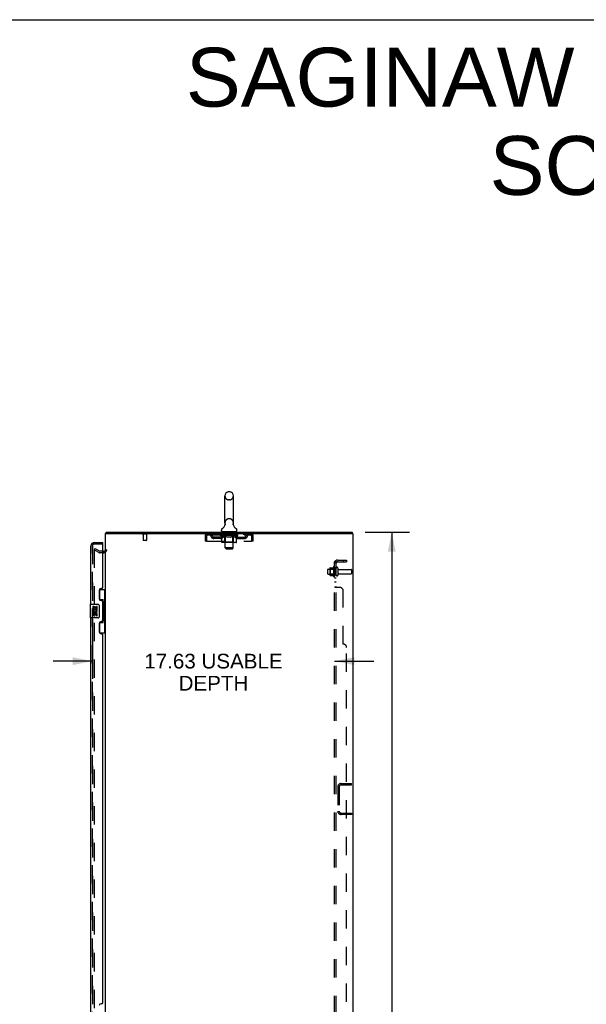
# Model space of a CAD drawing. Header units: inches. Extents: x 0 to 243, y 0 to 157.
# Tile 28 of 30: x 120 to 162, y 85 to 157. Entities that reach past the tile are written whole.
import ezdxf

# ---------------------------------------------------------------- set-up
doc = ezdxf.new("R2010")
doc.units = ezdxf.units.IN
doc.header["$LTSCALE"] = 13.357143
doc.header["$MEASUREMENT"] = 0
doc.linetypes.add('HIDDEN', pattern=[0.2, 0.1, -0.1])
doc.layers.get('0').update_dxf_attribs({"linetype": 'CONTINUOUS'})
for name, color, linetype in [('DEFAULT_2', 8, 'HIDDEN'), ('DIMENSIONS', 7, 'CONTINUOUS'), ('LEFTHAND_DOOR_ASSEMBLY', 7, 'CONTINUOUS'), ('RIGHTHAND_DOOR_ASSEMBLY', 7, 'CONTINUOUS'), ('SUBPANEL', 7, 'CONTINUOUS')]:
    doc.layers.add(name, color=color, linetype=linetype)
doc.styles.get("Standard").update_dxf_attribs({"font": 'arial.ttf'})
doc.dimstyles.new('DIMSTYLE_1', dxfattribs={"dimtxt": 1.071429, "dimasz": 1.428571, "dimexe": 0.09, "dimexo": 0.07, "dimgap": 0.0375, "dimtad": 0, "dimtih": 1, "dimtoh": 1, "dimzin": 4, "dimdsep": 46, "dimtxsty": 'Standard', "dimblk": '_FILLED', "dimblk1": '_FILLED', "dimblk2": '_FILLED', "dimcen": 0.09, "dimadec": 3, "dimazin": 1, "dimtfac": 1, "dimtdec": 3, "dimtofl": 0, "dimtmove": 0, "dimatfit": 3, "dimldrblk": '_FILLED', "dimfxl": 0, "dimtolj": 1, "dimtzin": 4, "dimarcsym": 0})

# ---------------------------------------------------------------- blocks, each defined once
blk = doc.blocks.new('_FILLED')
at = {"color": 0, "linetype": 'ByBlock'}
blk.add_solid([(0, 0), (-1, 0.2), (-1, -0.2)], dxfattribs=at)
blk = doc.blocks.new('*D7')
at = {"layer": 'DIMENSIONS', "color": 2, "linetype": 'Continuous'}
for p, q in [((145.569, 119.821), (148.796, 119.821)), ((147.51, 119.821), (147.51, 84.892)), ((147.51, 47.821), (147.51, 82.75)), ((145.569, 47.821), (148.796, 47.821))]:
    blk.add_line(p, q, dxfattribs=at)
at = {"layer": 'DIMENSIONS', "color": 2, "linetype": 'Continuous', "xscale": 1.4285714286, "yscale": 1.4285714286, "zscale": 1.4285714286}
for p, rotation in [((147.51, 119.821), 90), ((147.51, 47.821), 270)]:
    blk.add_blockref('_FILLED', p, dxfattribs=dict(at, rotation=rotation))
at = {"layer": 'DIMENSIONS', "color": 2, "linetype": 'Continuous', "insert": (147.51, 84.357), "char_height": 1.0714, "width": 3.74403, "attachment_point": 2, "line_spacing_factor": 0.9}
blk.add_mtext('72.00', dxfattribs=at)
blk = doc.blocks.new('*D11')
at = {"layer": 'DIMENSIONS', "color": 2, "linetype": 'Continuous'}
for p, q in [((125.73, 113.416), (125.73, 109.139)), ((125.73, 110.425), (122.873, 110.425)), ((143.355, 110.425), (146.212, 110.425))]:
    blk.add_line(p, q, dxfattribs=at)
at = {"layer": 'DIMENSIONS', "color": 2, "linetype": 'Continuous', "xscale": 1.4285714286, "yscale": 1.4285714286, "zscale": 1.4285714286}
blk.add_blockref('_FILLED', (125.73, 110.425), dxfattribs=at)
at = {"layer": 'DIMENSIONS', "color": 2, "linetype": 'Continuous', "xscale": 1.4285714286, "yscale": 1.4285714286, "zscale": 1.4285714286, "rotation": 180}
blk.add_blockref('_FILLED', (143.355, 110.425), dxfattribs=at)
at = {"layer": 'DIMENSIONS', "color": 2, "linetype": 'Continuous', "insert": (134.542, 110.961), "char_height": 1.07143, "width": 10.05311, "attachment_point": 2, "line_spacing_factor": 0.9}
blk.add_mtext('17.63 USABLE\\PDEPTH', dxfattribs=at)

msp = doc.modelspace()

# ---------------------------------------------------------------- linework, layer by layer
at = {"color": 7, "linetype": 'Continuous'}
for p, q in [((0, 157.143), (242.857, 157.143)), ((135.727, 122.767), (135.64, 122.767)), ((135.378, 120.492), (135.378, 122.467)), ((135.99, 120.492), (135.99, 122.467)), ((126.736, 119.821), (126.736, 119.717)), ((126.736, 119.821), (144.632, 119.821)), ((135.121, 119.92), (135.121, 119.959)), ((135.184, 119.851), (135.184, 119.821)), ((136.184, 119.851), (135.184, 119.851)), ((135.384, 120.348), (135.382, 120.344)), ((135.978, 120.402), (135.979, 120.407)), ((135.978, 120.397), (135.978, 120.403)), ((135.978, 120.392), (135.978, 120.398)), ((135.978, 120.387), (135.978, 120.393)), ((135.978, 120.383), (135.978, 120.388)), ((135.978, 120.378), (135.978, 120.383)), ((135.979, 120.373), (135.978, 120.378)), ((135.979, 120.407), (135.98, 120.412)), ((135.979, 120.368), (135.979, 120.373)), ((135.98, 120.363), (135.979, 120.368)), ((135.98, 120.412), (135.981, 120.417)), ((135.981, 120.359), (135.98, 120.363)), ((135.981, 120.417), (135.982, 120.422)), ((135.982, 120.354), (135.981, 120.359)), ((136.184, 119.851), (136.184, 119.821)), ((136.246, 119.92), (136.246, 119.959)), ((144.632, 119.821), (144.632, 119.717)), ((126.541, 118.425), (126.48, 118.425))]:
    msp.add_line(p, q, dxfattribs=at)
at = {"color": 3, "linetype": 'Continuous'}
for p, q in [((126.684, 47.925), (126.684, 119.717)), ((126.684, 119.717), (144.684, 119.717)), ((144.684, 119.717), (144.684, 47.925))]:
    msp.add_line(p, q, dxfattribs=at)
at = {"color": 7, "linetype": 'Continuous'}
for points in [[(126.717, 119.717), (126.719, 119.722), (126.72, 119.727), (126.721, 119.733), (126.722, 119.739), (126.722, 119.745), (126.723, 119.751), (126.723, 119.757), (126.724, 119.763), (126.724, 119.769)], [(126.724, 119.769), (126.724, 119.781), (126.725, 119.787), (126.725, 119.792), (126.725, 119.797), (126.726, 119.801), (126.726, 119.805), (126.727, 119.808), (126.728, 119.811), (126.729, 119.814), (126.73, 119.817), (126.731, 119.818), (126.732, 119.82), (126.733, 119.82), (126.734, 119.821), (126.736, 119.821)], [(135.386, 120.422), (135.387, 120.417), (135.388, 120.412), (135.388, 120.408), (135.389, 120.403), (135.389, 120.398), (135.39, 120.393), (135.39, 120.388), (135.389, 120.383), (135.389, 120.378), (135.389, 120.373), (135.388, 120.368), (135.387, 120.363), (135.386, 120.358), (135.385, 120.353), (135.384, 120.348)]]:
    msp.add_lwpolyline(points, dxfattribs=at)
for centre, radius, start, end in [((135.684, 122.467), 0.306, 105.63034, 180), ((135.64, 122.623), 0.144, 90, 105.63034), ((135.727, 122.623), 0.144, 74.36966, 90), ((135.684, 122.467), 0.306, 0, 74.36966), ((135.684, 120.492), 0.306, 180, 193.20532), ((135.684, 120.492), 0.306, 346.79468, 360), ((135.265, 119.959), 0.144, 124.66237, 180), ((135.19, 119.92), 0.069, 180, 265), ((134.886, 120.508), 0.523, 304.66237, 347.23895), ((136.482, 120.508), 0.523, 192.7611, 235.33763), ((136.177, 119.92), 0.069, 275, 360), ((136.102, 119.959), 0.144, 360, 55.33763), ((126.541, 118.568), 0.142, 270, 360)]:
    msp.add_arc(centre, radius, start, end, dxfattribs=at)
at = {"layer": 'DEFAULT_2', "color": 8, "linetype": 'HIDDEN'}
for p, q in [((135.727, 122.167), (135.64, 122.167)), ((135.727, 120.792), (135.64, 120.792)), ((135.364, 119.851), (135.364, 119.821)), ((135.384, 118.67), (135.384, 119.821)), ((135.579, 119.841), (135.579, 119.761)), ((135.789, 119.841), (135.789, 119.761)), ((135.984, 118.67), (135.984, 119.821)), ((136.004, 119.851), (136.004, 119.821)), ((129.68, 119.674), (129.396, 119.674)), ((129.414, 119.674), (129.414, 119.227)), ((129.652, 119.217), (129.424, 119.217)), ((129.662, 119.674), (129.662, 119.227)), ((133.934, 119.55), (133.934, 119.155)), ((133.934, 119.55), (134.038, 119.55)), ((134.038, 119.155), (133.934, 119.155)), ((134.038, 119.55), (134.038, 119.155)), ((134.068, 119.155), (134.068, 119.55)), ((134.068, 119.155), (137.3, 119.155)), ((134.101, 119.613), (134.101, 119.717)), ((134.101, 119.613), (137.267, 119.613)), ((134.569, 119.362), (134.569, 119.466)), ((135.052, 119.466), (134.569, 119.466)), ((135.052, 119.362), (134.569, 119.362)), ((134.652, 119.717), (134.652, 119.613)), ((134.819, 119.362), (134.819, 119.466)), ((135.05, 119.566), (135.05, 119.606)), ((135.05, 119.606), (135.357, 119.606)), ((135.147, 119.498), (135.05, 119.566)), ((136.317, 119.566), (135.05, 119.566)), ((135.051, 119.606), (135.051, 119.611)), ((135.172, 119.61), (135.051, 119.611)), ((135.06, 119.606), (135.06, 119.613)), ((135.069, 119.603), (135.069, 119.606)), ((135.069, 119.603), (136.299, 119.603)), ((135.078, 119.603), (135.078, 119.606)), ((135.079, 119.603), (135.079, 119.606)), ((135.089, 119.606), (135.089, 119.613)), ((135.105, 119.603), (135.105, 119.606)), ((135.107, 119.603), (135.107, 119.606)), ((135.135, 119.606), (135.135, 119.613)), ((135.147, 119.092), (135.147, 119.498)), ((135.147, 119.498), (135.162, 119.488)), ((135.15, 119.603), (135.15, 119.606)), ((135.152, 119.603), (135.152, 119.606)), ((135.177, 119.479), (135.162, 119.489)), ((135.172, 119.606), (135.172, 119.61)), ((135.192, 119.472), (135.177, 119.48)), ((136.175, 119.055), (135.19, 119.055)), ((135.206, 119.465), (135.191, 119.472)), ((135.199, 119.606), (135.199, 119.613)), ((135.2, 119.603), (135.2, 119.606)), ((135.201, 119.603), (135.201, 119.606)), ((135.204, 119.603), (135.204, 119.606)), ((135.22, 119.459), (135.206, 119.465)), ((135.211, 119.603), (135.211, 119.606)), ((135.211, 119.603), (135.211, 119.606)), ((135.214, 119.603), (135.214, 119.606)), ((135.218, 119.603), (135.218, 119.607)), ((135.234, 119.455), (135.22, 119.459)), ((135.222, 119.603), (135.222, 119.606)), ((135.328, 119.455), (135.234, 119.455)), ((135.236, 119.603), (135.236, 119.606)), ((135.246, 119.613), (135.246, 119.717)), ((135.254, 119.603), (135.254, 119.606)), ((135.255, 119.603), (135.255, 119.609)), ((135.275, 119.603), (135.275, 119.606)), ((135.275, 119.603), (135.275, 119.606)), ((135.277, 119.606), (135.277, 119.613)), ((135.286, 119.603), (135.286, 119.606)), ((135.29, 119.603), (135.29, 119.606)), ((135.3, 119.603), (135.3, 119.606)), ((135.311, 119.603), (135.311, 119.61)), ((135.326, 119.603), (135.326, 119.606)), ((135.328, 119.455), (135.343, 119.459)), ((135.33, 119.603), (135.33, 119.606)), ((135.371, 119.095), (135.331, 119.055)), ((135.357, 119.465), (135.342, 119.459)), ((135.357, 119.603), (135.357, 119.606)), ((135.371, 119.472), (135.357, 119.465)), ((135.424, 119.606), (135.362, 119.606)), ((135.367, 119.606), (135.367, 119.613)), ((135.371, 119.095), (135.371, 119.563)), ((135.386, 119.479), (135.371, 119.471)), ((135.996, 119.095), (135.371, 119.095)), ((135.374, 119.603), (135.374, 119.606)), ((135.379, 119.603), (135.379, 119.606)), ((135.385, 119.603), (135.385, 119.611)), ((135.4, 119.488), (135.385, 119.479)), ((135.389, 119.603), (135.389, 119.606)), ((135.4, 119.603), (135.4, 119.606)), ((135.415, 119.498), (135.4, 119.488)), ((135.415, 119.092), (135.415, 119.498)), ((135.415, 119.498), (135.444, 119.488)), ((135.424, 119.603), (135.424, 119.606)), ((135.499, 119.606), (135.44, 119.606)), ((135.473, 119.479), (135.444, 119.488)), ((135.46, 119.603), (135.46, 119.606)), ((135.467, 119.606), (135.467, 119.613)), ((135.471, 119.603), (135.471, 119.606)), ((135.501, 119.472), (135.472, 119.48)), ((135.473, 119.603), (135.473, 119.612)), ((135.476, 119.603), (135.476, 119.606)), ((135.483, 119.603), (135.483, 119.606)), ((135.499, 119.603), (135.499, 119.606)), ((135.529, 119.465), (135.501, 119.472)), ((135.579, 119.606), (135.525, 119.606)), ((135.557, 119.459), (135.529, 119.465)), ((135.538, 119.603), (135.538, 119.606)), ((135.585, 119.455), (135.557, 119.459)), ((135.569, 119.606), (135.684, 119.613)), ((135.574, 119.606), (135.574, 119.613)), ((135.574, 119.606), (135.574, 119.613)), ((135.574, 119.613), (135.574, 119.613)), ((135.574, 119.603), (135.574, 119.606)), ((135.578, 119.603), (135.578, 119.607)), ((135.579, 119.603), (135.579, 119.606)), ((135.58, 119.603), (135.58, 119.606)), ((135.783, 119.455), (135.585, 119.455)), ((135.779, 119.751), (135.589, 119.751)), ((135.663, 119.606), (135.615, 119.606)), ((135.62, 119.603), (135.62, 119.606)), ((135.663, 119.603), (135.663, 119.606)), ((135.681, 119.606), (135.681, 119.606)), ((135.681, 119.603), (135.681, 119.606)), ((135.681, 119.603), (135.681, 119.606)), ((135.684, 119.606), (135.684, 119.613)), ((135.684, 119.613), (135.798, 119.606)), ((135.686, 119.603), (135.686, 119.606)), ((135.686, 119.603), (135.686, 119.606)), ((135.686, 119.606), (135.686, 119.606)), ((135.705, 119.603), (135.705, 119.606)), ((135.705, 119.606), (135.753, 119.606)), ((135.747, 119.603), (135.747, 119.606)), ((135.783, 119.455), (135.81, 119.459)), ((135.788, 119.603), (135.788, 119.606)), ((135.788, 119.603), (135.788, 119.606)), ((135.788, 119.606), (135.843, 119.606)), ((135.789, 119.603), (135.789, 119.607)), ((135.793, 119.606), (135.793, 119.613)), ((135.793, 119.613), (135.794, 119.613)), ((135.793, 119.603), (135.793, 119.606)), ((135.794, 119.606), (135.794, 119.613)), ((135.838, 119.465), (135.81, 119.459)), ((135.83, 119.603), (135.83, 119.606)), ((135.866, 119.472), (135.837, 119.465)), ((135.893, 119.479), (135.865, 119.471)), ((135.869, 119.603), (135.869, 119.606)), ((135.869, 119.606), (135.928, 119.606)), ((135.884, 119.603), (135.884, 119.606)), ((135.891, 119.603), (135.891, 119.606)), ((135.922, 119.488), (135.893, 119.479)), ((135.894, 119.603), (135.894, 119.612)), ((135.897, 119.603), (135.897, 119.606)), ((135.9, 119.606), (135.9, 119.613)), ((135.908, 119.603), (135.908, 119.606)), ((135.95, 119.497), (135.921, 119.488)), ((135.929, 119.055), (135.931, 119.055)), ((135.936, 119.057), (135.939, 119.059)), ((135.939, 119.059), (135.941, 119.062)), ((135.944, 119.603), (135.944, 119.606)), ((135.944, 119.606), (136.006, 119.606)), ((135.95, 119.092), (135.95, 119.497)), ((135.95, 119.497), (135.964, 119.488)), ((135.978, 119.479), (135.964, 119.488)), ((135.968, 119.603), (135.968, 119.606)), ((135.992, 119.472), (135.978, 119.479)), ((135.979, 119.603), (135.979, 119.606)), ((135.983, 119.603), (135.983, 119.611)), ((135.989, 119.603), (135.989, 119.606)), ((136.005, 119.465), (135.992, 119.472)), ((135.994, 119.603), (135.994, 119.606)), ((135.996, 119.095), (135.996, 119.563)), ((135.996, 119.095), (136.036, 119.055)), ((136, 119.606), (136, 119.613)), ((136.019, 119.459), (136.005, 119.465)), ((136.011, 119.603), (136.011, 119.606)), ((136.011, 119.606), (136.212, 119.606)), ((136.032, 119.455), (136.019, 119.459)), ((136.136, 119.455), (136.032, 119.455)), ((136.038, 119.603), (136.038, 119.606)), ((136.041, 119.603), (136.041, 119.606)), ((136.056, 119.603), (136.056, 119.61)), ((136.068, 119.603), (136.068, 119.606)), ((136.077, 119.603), (136.077, 119.606)), ((136.081, 119.603), (136.081, 119.606)), ((136.091, 119.606), (136.091, 119.613)), ((136.092, 119.603), (136.092, 119.606)), ((136.092, 119.603), (136.092, 119.606)), ((136.113, 119.603), (136.113, 119.609)), ((136.113, 119.603), (136.113, 119.606)), ((136.121, 119.613), (136.121, 119.717)), ((136.131, 119.603), (136.131, 119.606)), ((136.136, 119.455), (136.15, 119.459)), ((136.145, 119.603), (136.145, 119.606)), ((136.163, 119.465), (136.149, 119.459)), ((136.15, 119.603), (136.15, 119.607)), ((136.153, 119.603), (136.153, 119.606)), ((136.156, 119.603), (136.156, 119.606)), ((136.157, 119.603), (136.157, 119.606)), ((136.176, 119.472), (136.163, 119.465)), ((136.164, 119.603), (136.164, 119.606)), ((136.167, 119.603), (136.167, 119.606)), ((136.167, 119.603), (136.167, 119.606)), ((136.169, 119.606), (136.169, 119.613)), ((136.19, 119.479), (136.176, 119.471)), ((136.204, 119.487), (136.19, 119.479)), ((136.218, 119.497), (136.204, 119.487)), ((136.215, 119.603), (136.215, 119.606)), ((136.218, 119.603), (136.218, 119.606)), ((136.218, 119.497), (136.317, 119.566)), ((136.218, 119.092), (136.218, 119.497)), ((136.232, 119.606), (136.232, 119.613)), ((136.261, 119.603), (136.261, 119.606)), ((136.263, 119.603), (136.263, 119.606)), ((136.279, 119.606), (136.279, 119.613)), ((136.289, 119.603), (136.289, 119.606)), ((136.29, 119.603), (136.29, 119.606)), ((136.299, 119.603), (136.299, 119.606)), ((136.307, 119.606), (136.307, 119.613)), ((136.315, 119.466), (136.798, 119.466)), ((136.315, 119.362), (136.798, 119.362)), ((136.317, 119.566), (136.317, 119.613)), ((136.548, 119.362), (136.548, 119.466)), ((136.715, 119.717), (136.715, 119.613)), ((136.798, 119.362), (136.798, 119.466)), ((137.267, 119.717), (137.267, 119.613)), ((137.3, 119.55), (137.3, 119.155)), ((137.33, 119.155), (137.33, 119.55)), ((137.434, 119.55), (137.33, 119.55)), ((137.434, 119.155), (137.33, 119.155)), ((137.434, 119.155), (137.434, 119.55)), ((125.923, 118.626), (125.871, 118.536)), ((125.871, 118.555), (125.871, 49.087)), ((126.212, 118.339), (125.871, 118.536)), ((125.923, 118.626), (126.264, 118.429)), ((126.48, 118.425), (126.279, 118.425)), ((135.453, 118.601), (135.384, 118.67)), ((135.984, 118.67), (135.384, 118.67)), ((135.453, 118.601), (135.915, 118.601)), ((135.915, 118.601), (135.984, 118.67)), ((126.541, 118.321), (126.279, 118.321)), ((142.855, 116.789), (142.855, 117.104)), ((142.885, 117.134), (143.48, 117.134)), ((143.019, 117.202), (143.019, 116.69)), ((143.039, 117.13), (143.019, 117.15)), ((143.029, 117.224), (143.257, 117.224)), ((143.039, 117.13), (143.039, 116.763)), ((143.335, 117.13), (143.039, 117.13)), ((143.285, 117.302), (143.285, 116.59)), ((143.335, 117.13), (143.355, 117.15)), ((143.335, 117.13), (143.335, 116.763)), ((143.355, 117.28), (143.355, 116.612)), ((143.48, 116.689), (143.48, 117.204)), ((143.59, 117.204), (143.59, 116.689)), ((143.652, 117.111), (144.55, 117.111)), ((144.58, 117.081), (144.58, 116.811)), ((142.885, 116.759), (143.48, 116.759)), ((143.039, 116.763), (143.019, 116.743)), ((143.029, 116.669), (143.257, 116.669)), ((143.335, 116.763), (143.039, 116.763)), ((143.335, 116.763), (143.355, 116.743)), ((143.652, 116.781), (144.55, 116.781)), ((143.58, 101.262), (143.58, 99.505)), ((143.684, 101.262), (143.684, 99.505)), ((143.826, 101.509), (144.58, 101.509)), ((143.826, 101.405), (144.58, 101.405)), ((144.58, 101.405), (144.58, 101.509)), ((143.826, 99.363), (144.58, 99.363)), ((144.58, 99.259), (143.826, 99.259)), ((144.58, 99.363), (144.58, 99.259))]:
    msp.add_line(p, q, dxfattribs=at)
for points in [[(134.068, 119.55), (134.07, 119.569), (134.072, 119.587), (134.075, 119.605), (134.077, 119.622), (134.079, 119.639), (134.082, 119.654), (134.084, 119.668), (134.087, 119.681), (134.089, 119.691), (134.091, 119.7), (134.094, 119.708), (134.096, 119.713), (134.098, 119.716), (134.101, 119.717)], [(134.068, 119.55), (134.07, 119.557), (134.072, 119.564), (134.075, 119.571), (134.077, 119.577), (134.079, 119.584), (134.082, 119.589), (134.084, 119.595), (134.087, 119.599), (134.089, 119.603), (134.091, 119.607), (134.094, 119.609), (134.096, 119.611), (134.098, 119.613), (134.101, 119.613)], [(135.19, 119.055), (135.185, 119.055), (135.18, 119.056), (135.175, 119.057), (135.17, 119.059), (135.165, 119.062), (135.161, 119.065), (135.157, 119.068), (135.154, 119.072), (135.151, 119.077), (135.149, 119.081), (135.148, 119.086), (135.147, 119.092)], [(135.436, 119.055), (135.434, 119.055), (135.431, 119.056), (135.429, 119.057), (135.426, 119.059), (135.424, 119.062), (135.422, 119.065), (135.42, 119.068), (135.418, 119.072), (135.417, 119.077), (135.416, 119.081), (135.415, 119.086), (135.415, 119.092)], [(135.931, 119.055), (135.934, 119.056), (135.936, 119.057)], [(135.941, 119.062), (135.943, 119.065), (135.945, 119.068), (135.947, 119.072), (135.948, 119.077)], [(135.943, 119.065), (135.945, 119.068), (135.947, 119.072)], [(135.948, 119.077), (135.949, 119.081), (135.95, 119.086), (135.95, 119.092)], [(135.949, 119.081), (135.95, 119.086), (135.95, 119.092)], [(136.175, 119.055), (136.18, 119.055), (136.185, 119.056), (136.19, 119.057), (136.195, 119.059), (136.2, 119.062), (136.204, 119.065), (136.208, 119.068), (136.211, 119.072), (136.214, 119.077), (136.216, 119.081), (136.217, 119.086), (136.218, 119.092)], [(137.267, 119.717), (137.269, 119.716), (137.271, 119.713), (137.274, 119.708), (137.276, 119.7), (137.278, 119.691), (137.281, 119.681), (137.283, 119.668), (137.286, 119.654), (137.288, 119.639), (137.29, 119.622), (137.293, 119.605), (137.295, 119.587), (137.297, 119.569), (137.3, 119.55)], [(137.267, 119.613), (137.269, 119.613), (137.271, 119.611), (137.274, 119.609), (137.276, 119.607), (137.278, 119.603), (137.281, 119.599), (137.283, 119.595), (137.286, 119.589), (137.288, 119.584), (137.29, 119.577), (137.293, 119.571), (137.295, 119.564), (137.297, 119.557), (137.3, 119.55)], [(125.888, 118.575), (125.887, 118.575), (125.885, 118.575), (125.883, 118.574), (125.881, 118.574), (125.879, 118.572), (125.878, 118.571), (125.876, 118.57), (125.875, 118.568), (125.874, 118.566), (125.873, 118.564), (125.872, 118.562), (125.872, 118.56), (125.871, 118.558), (125.871, 118.555)], [(125.896, 118.573), (125.894, 118.574), (125.893, 118.575), (125.891, 118.575), (125.889, 118.575), (125.888, 118.575)]]:
    msp.add_lwpolyline(points, dxfattribs=at)
for centre, radius, start, end in [((135.684, 122.467), 0.306, 180, 254.36966), ((135.64, 122.31), 0.144, 254.36966, 270), ((135.727, 122.31), 0.144, 270, 285.63034), ((135.684, 122.467), 0.306, 285.63034, 360), ((135.684, 120.492), 0.306, 105.63034, 180), ((135.64, 120.648), 0.144, 90, 105.63034), ((135.727, 120.648), 0.144, 74.36966, 90), ((135.684, 120.492), 0.306, 0, 74.36966), ((135.19, 119.92), 0.069, 265, 270), ((135.354, 119.821), 0.03, 0, 90), ((135.569, 119.841), 0.01, 0, 90), ((135.589, 119.761), 0.01, 180, 270), ((135.779, 119.761), 0.01, 270, 360), ((135.799, 119.841), 0.01, 90, 180), ((136.014, 119.821), 0.03, 90, 180), ((136.177, 119.92), 0.069, 270, 275), ((129.396, 119.696), 0.0215, 90, 270), ((129.424, 119.227), 0.01, 180, 270), ((129.652, 119.227), 0.01, 270, 360), ((129.68, 119.696), 0.0215, 270, 90), ((134.101, 119.55), 0.167, 90, 180), ((134.101, 119.55), 0.063, 90, 180), ((134.28, 119.55), 0.167, 8.07163, 90), ((134.28, 119.551), 0.0625, 7.98631, 90), ((134.569, 119.591), 0.229, 187.98631, 270), ((134.569, 119.591), 0.125, 188.07163, 270), ((135.052, 119.591), 0.125, 270, 351.92837), ((135.052, 119.591), 0.229, 270, 352.01369), ((135.341, 119.55), 0.167, 90, 171.92837), ((135.341, 119.551), 0.0625, 90, 172.01369), ((135.331, 119.563), 0.0398, 0, 89.99999), ((136.036, 119.563), 0.0398, 90.00001, 180), ((136.026, 119.55), 0.167, 8.07163, 90), ((136.027, 119.551), 0.0625, 7.98631, 90), ((136.315, 119.591), 0.229, 187.98631, 270), ((136.315, 119.591), 0.125, 188.07163, 270), ((136.798, 119.591), 0.125, 270, 351.92837), ((136.798, 119.591), 0.229, 270, 352.01369), ((137.087, 119.55), 0.167, 90, 171.92837), ((137.087, 119.551), 0.0625, 90, 172.01369), ((137.267, 119.55), 0.167, 0, 90), ((137.267, 119.55), 0.063, 0, 90), ((126.279, 118.455), 0.134, 240, 270), ((126.279, 118.455), 0.03, 240, 270), ((126.541, 118.568), 0.246, 270, 360), ((142.885, 117.104), 0.03, 90, 180), ((143.029, 117.214), 0.01, 90, 174.80617), ((143.16, 117.202), 0.141, 174.79195, 180), ((143.238, 117.234), 0.01, 270, 336.03207), ((143.885, 116.946), 0.698, 149.33687, 156.03207), ((143.316, 117.28), 0.0384, 0, 145.55034), ((143.535, 117.204), 0.055, 0, 180), ((143.652, 117.174), 0.0625, 180, 270), ((144.55, 117.081), 0.03, 0, 90), ((142.885, 116.789), 0.03, 180, 270), ((143.16, 116.69), 0.141, 180, 185.20805), ((143.029, 116.679), 0.01, 185.19383, 270), ((143.238, 116.659), 0.01, 23.96793, 90), ((143.885, 116.946), 0.698, 203.96793, 210.66313), ((143.316, 116.612), 0.0384, 214.44966, 360), ((143.535, 116.689), 0.055, 180, 360), ((143.652, 116.719), 0.0625, 90, 180), ((144.55, 116.811), 0.03, 270, 360), ((143.826, 101.262), 0.246, 90, 180), ((143.826, 101.262), 0.142, 90, 180), ((143.826, 99.505), 0.246, 180, 270), ((143.826, 99.505), 0.142, 180, 270)]:
    msp.add_arc(centre, radius, start, end, dxfattribs=at)
for centre, major_axis, ratio, start_param, end_param in [((135.684, 119.613), (0.633, 0.007), 0.05963, 9.249616, 9.431313), ((135.684, 119.613), (0.633, 0), 0.060556, -3.083241, -2.96706), ((135.006, 119.601), (0.198, 0.002), 0.05963, 0.25549, 1.295341), ((135.684, 119.613), (0.633, 0.013), 0.05688, 2.791345, 2.965878), ((135.075, 119.601), (0.198, -0.002), 0.05963, 0.605815, 1.645666), ((135.684, 119.613), (0.633, -0.007), 0.05963, -2.96643, -2.791898), ((135.006, 119.594), (0.198, 0.004), 0.05688, 1.20151, 1.294789), ((135.075, 119.594), (0.198, 0), 0.060556, 1.551758, 1.645036), ((135.076, 119.597), (0.164, 0.002), 0.05963, 1.065228, 1.614276), ((135.031, 119.594), (0.198, 0.002), 0.05963, 1.170259, 1.376596), ((135.056, 119.597), (0.164, 0.003), 0.05688, 0.890143, 1.43919), ((135.114, 119.597), (0.164, 0), 0.060556, 1.240391, 1.789438), ((135.003, 119.601), (0.198, 0.004), 0.05688, 0.080405, 1.120256), ((135.684, 119.613), (0.633, 0.019), 0.052395, 2.616403, 2.790936), ((135.137, 119.601), (0.198, -0.004), 0.05688, 0.7809, 1.820751), ((135.684, 119.613), (0.633, -0.013), 0.05688, -2.791345, -2.616812), ((135.003, 119.594), (0.198, 0.006), 0.052395, 1.026568, 1.119847), ((135.137, 119.594), (0.198, -0.002), 0.05963, 1.72692, 1.820198), ((135.056, 119.597), (0.164, 0.005), 0.052395, 0.715201, 1.264248), ((135.17, 119.597), (0.164, -0.002), 0.05963, 1.415553, 1.9646), ((135.684, 119.613), (0.633, 0.025), 0.046319, 2.441654, 2.616187), ((135.217, 119.601), (0.198, -0.006), 0.052395, 0.955842, 1.995693), ((135.02, 119.601), (0.198, 0.006), 0.052395, -0.094537, 0.945314), ((135.684, 119.613), (0.633, -0.019), 0.052395, -2.616403, -2.44187), ((135.02, 119.594), (0.198, 0.008), 0.046319, 0.851819, 0.945098), ((135.217, 119.594), (0.198, -0.004), 0.05688, 1.902006, 1.995284), ((135.074, 119.597), (0.164, 0.006), 0.046319, 0.540452, 1.089499), ((135.241, 119.597), (0.164, -0.003), 0.05688, 1.590638, 2.139686), ((135.031, 119.601), (0.198, 0), 0.060556, 0.430652, 0.777569), ((135.684, 119.613), (0.633, 0.029), 0.038841, 2.267123, 2.441656), ((135.31, 119.601), (0.198, -0.008), 0.046319, 1.130591, 2.170442), ((135.057, 119.601), (0.198, 0.008), 0.046319, -0.269286, 0.770565), ((135.684, 119.613), (0.633, -0.025), 0.046319, -2.441654, -2.267121), ((135.057, 119.594), (0.198, 0.009), 0.038841, 0.677289, 0.770567), ((135.31, 119.594), (0.198, -0.006), 0.052395, 2.076947, 2.170226), ((135.111, 119.597), (0.164, 0.008), 0.038841, 0.365921, 0.914969), ((135.325, 119.597), (0.164, -0.005), 0.052395, 1.76558, 2.314627), ((135.684, 119.613), (0.633, 0.033), 0.030195, 2.09281, 2.267343), ((135.415, 119.601), (0.198, -0.009), 0.038841, 1.305122, 2.344973), ((135.113, 119.601), (0.198, 0.009), 0.038841, -0.443817, 0.596034), ((135.684, 119.613), (0.633, -0.029), 0.038841, -2.267123, -2.092591), ((135.113, 119.594), (0.198, 0.01), 0.030195, 0.502975, 0.596254), ((135.415, 119.594), (0.198, -0.008), 0.046319, 2.251696, 2.344975), ((135.165, 119.597), (0.164, 0.009), 0.030195, 0.191608, 0.740655), ((135.421, 119.597), (0.164, -0.006), 0.046319, 1.940329, 2.489376), ((135.186, 119.601), (0.198, 0.01), 0.030195, -0.61813, 0.421721), ((135.684, 119.613), (0.633, 0.036), 0.020645, 1.918687, 2.09322), ((135.528, 119.601), (0.198, -0.01), 0.030195, 1.479435, 2.519286), ((135.684, 119.613), (0.633, -0.033), 0.030195, -2.09281, -1.918277), ((135.186, 119.594), (0.198, 0.011), 0.020645, 0.328852, 0.422131), ((135.528, 119.594), (0.198, -0.009), 0.038841, 2.426227, 2.519505), ((135.235, 119.597), (0.164, 0.009), 0.020645, 0.017485, 0.566532), ((135.524, 119.597), (0.164, -0.008), 0.038841, 2.11486, 2.663907), ((135.275, 119.601), (0.198, 0.011), 0.020645, -0.792253, 0.247598), ((135.684, 119.613), (0.633, 0.038), 0.010478, 1.744704, 1.919237), ((135.646, 119.601), (0.198, -0.011), 0.020645, 1.653558, 2.693409), ((135.684, 119.613), (0.633, -0.036), 0.020645, -1.918687, -1.744154), ((135.275, 119.594), (0.198, 0.012), 0.010478, 0.154869, 0.248148), ((135.646, 119.594), (0.198, -0.01), 0.030195, 2.60054, 2.693819), ((135.319, 119.597), (0.164, 0.01), 0.010478, 6.126688, 6.675735), ((135.633, 119.597), (0.164, -0.009), 0.030195, 2.289173, 2.83822), ((135.376, 119.601), (0.198, 0.012), 0.010478, -0.966236, -0.000846), ((135.764, 119.601), (0.198, -0.012), 0.010478, 1.827541, 2.867392), ((135.684, 119.613), (0.633, -0.038), 0.010478, -1.744704, -1.570171), ((135.764, 119.594), (0.198, -0.011), 0.020645, 2.774664, 2.867942), ((135.742, 119.597), (0.164, -0.009), 0.020645, 2.463296, 3.012344), ((135.603, 119.601), (0.198, 0.012), 0.010478, 0.274201, 1.314052), ((135.517, 119.597), (0.164, 0.01), 0.010478, -0.000483, 0.504314), ((135.487, 119.594), (0.198, 0.012), 0.010478, 0.099668, 0.192946), ((135.684, 119.613), (0.633, 0.038), 0.010478, -1.571421, -1.396888), ((135.881, 119.594), (0.198, -0.012), 0.010478, 2.948646, 3.041925), ((135.851, 119.597), (0.164, -0.01), 0.010478, 2.637279, 3.142076), ((135.722, 119.601), (0.198, 0.011), 0.020645, 0.448184, 1.488034), ((135.625, 119.597), (0.164, 0.009), 0.020645, 0.129249, 0.678296), ((135.603, 119.594), (0.198, 0.011), 0.020645, 0.273651, 0.366929), ((135.991, 119.601), (0.198, -0.012), 0.010478, -3.140747, -2.175357), ((135.684, 119.613), (0.633, 0.036), 0.020645, -1.397439, -1.222906), ((135.684, 119.613), (0.633, -0.038), 0.010478, 1.222355, 1.396888), ((135.839, 119.601), (0.198, 0.01), 0.030195, 0.622307, 1.662158), ((135.735, 119.597), (0.164, 0.009), 0.030195, 0.303372, 0.852419), ((136.048, 119.597), (0.164, -0.01), 0.010478, 2.749043, 3.29809), ((136.092, 119.601), (0.198, -0.011), 0.020645, 2.893995, 3.933846), ((135.722, 119.594), (0.198, 0.01), 0.030195, 0.447774, 0.541052), ((136.092, 119.594), (0.198, -0.012), 0.010478, 2.893445, 2.986723), ((135.684, 119.613), (0.633, 0.033), 0.030195, -1.223315, -1.048783), ((135.684, 119.613), (0.633, -0.036), 0.020645, 1.048373, 1.222906), ((135.952, 119.601), (0.198, 0.009), 0.038841, 0.79662, 1.836471), ((135.843, 119.597), (0.164, 0.008), 0.038841, 0.477686, 1.026733), ((136.132, 119.597), (0.164, -0.009), 0.020645, 2.57506, 3.124108), ((136.181, 119.601), (0.198, -0.01), 0.030195, 2.719872, 3.759723), ((136.057, 119.601), (0.198, 0.008), 0.046319, 0.971151, 2.011002), ((135.839, 119.594), (0.198, 0.009), 0.038841, 0.622087, 0.715366), ((136.181, 119.594), (0.198, -0.011), 0.020645, 2.719462, 2.812741), ((135.684, 119.613), (0.633, 0.029), 0.038841, -1.049002, -0.874469), ((135.684, 119.613), (0.633, -0.033), 0.030195, 0.87425, 1.048783), ((135.947, 119.597), (0.164, 0.006), 0.046319, 0.652216, 1.201263), ((136.151, 119.601), (0.198, 0.006), 0.052395, 1.1459, 2.185751), ((136.202, 119.597), (0.164, -0.009), 0.030195, 2.400937, 2.949985), ((136.255, 119.601), (0.198, -0.009), 0.038841, 2.545558, 3.585409), ((136.042, 119.597), (0.164, 0.005), 0.052395, 0.826965, 1.376012), ((135.952, 119.594), (0.198, 0.008), 0.046319, 0.796618, 0.889896), ((136.255, 119.594), (0.198, -0.01), 0.030195, 2.545339, 2.638617), ((136.23, 119.601), (0.198, 0.004), 0.05688, 1.320842, 2.360692), ((135.684, 119.613), (0.633, 0.025), 0.046319, -0.874471, -0.699939), ((135.684, 119.613), (0.633, -0.029), 0.038841, 0.699936, 0.874469), ((136.311, 119.601), (0.198, -0.008), 0.046319, 2.371028, 3.410879), ((136.256, 119.597), (0.164, -0.008), 0.038841, 2.226624, 2.775671), ((136.293, 119.601), (0.198, 0.002), 0.05963, 1.495927, 2.535778), ((136.127, 119.597), (0.164, 0.003), 0.05688, 1.001907, 1.550954), ((136.348, 119.601), (0.198, -0.006), 0.052395, 2.196279, 3.23613), ((136.293, 119.597), (0.164, -0.006), 0.046319, 2.052093, 2.601141), ((136.057, 119.594), (0.198, 0.006), 0.052395, 0.971367, 1.064645), ((136.337, 119.601), (0.198, 0), 0.060556, 1.671089, 2.71094), ((136.311, 119.594), (0.198, -0.009), 0.038841, 2.371026, 2.464304), ((136.365, 119.601), (0.198, -0.004), 0.05688, 2.021337, 3.061188), ((135.684, 119.613), (0.633, 0.019), 0.052395, -0.699723, -0.52519), ((135.684, 119.613), (0.633, -0.025), 0.046319, 0.525406, 0.699939), ((136.361, 119.601), (0.198, -0.002), 0.05963, 1.846251, 2.886102), ((136.198, 119.597), (0.164, 0.002), 0.05963, 1.176993, 1.72604), ((136.312, 119.597), (0.164, -0.005), 0.052395, 1.877344, 2.426392), ((136.253, 119.597), (0.164, 0), 0.060556, 1.352155, 1.901202), ((136.311, 119.597), (0.164, -0.003), 0.05688, 1.702402, 2.25145), ((136.291, 119.597), (0.164, -0.002), 0.05963, 1.527317, 2.076364), ((136.151, 119.594), (0.198, 0.004), 0.05688, 1.146309, 1.239587), ((136.348, 119.594), (0.198, -0.008), 0.046319, 2.196495, 2.289773), ((135.684, 119.613), (0.633, 0.013), 0.05688, -0.524781, -0.350248), ((135.684, 119.613), (0.633, -0.019), 0.052395, 0.350657, 0.52519), ((136.23, 119.594), (0.198, 0.002), 0.05963, 1.321394, 1.414673), ((136.365, 119.594), (0.198, -0.006), 0.052395, 2.021746, 2.115024), ((135.684, 119.613), (0.633, 0.007), 0.05963, -0.349695, -0.175162), ((135.684, 119.613), (0.633, -0.013), 0.05688, 0.175715, 0.350248), ((136.293, 119.594), (0.198, 0), 0.060556, 1.496556, 1.589835), ((136.361, 119.594), (0.198, -0.004), 0.05688, 1.846804, 1.940083), ((136.337, 119.594), (0.198, -0.002), 0.05963, 1.671719, 1.764997), ((135.684, 119.613), (0.633, 0), 0.060556, -0.174533, 0), ((135.684, 119.613), (0.633, -0.007), 0.05963, 0.000629, 0.175162)]:
    msp.add_ellipse(centre, major_axis=major_axis, ratio=ratio, start_param=start_param, end_param=end_param, dxfattribs=at)
at = {"layer": 'LEFTHAND_DOOR_ASSEMBLY', "color": 8, "linetype": 'HIDDEN'}
for p, q in [((125.73, 48.818), (125.73, 118.825)), ((125.872, 118.967), (126.46, 118.967))]:
    msp.add_line(p, q, dxfattribs=at)
msp.add_arc((125.872, 118.825), 0.142, 90, 180, dxfattribs=at)
at = {"layer": 'RIGHTHAND_DOOR_ASSEMBLY', "color": 3, "linetype": 'Continuous'}
for p, q in [((125.872, 119.071), (126.48, 119.071)), ((125.626, 114.571), (125.626, 118.825)), ((126.48, 115.779), (126.48, 118.947)), ((126.23, 115.589), (126.23, 114.969)), ((126.42, 115.719), (126.36, 115.719)), ((126.36, 114.839), (126.42, 114.839)), ((126.48, 113.364), (126.48, 114.779)), ((125.626, 84.321), (125.626, 113.571)), ((126.42, 113.304), (126.36, 113.304)), ((126.23, 113.174), (126.23, 112.554)), ((126.36, 112.424), (126.42, 112.424)), ((126.48, 85.529), (126.48, 112.364)), ((126.42, 85.469), (126.36, 85.469))]:
    msp.add_line(p, q, dxfattribs=at)
at = {"layer": 'RIGHTHAND_DOOR_ASSEMBLY', "color": 7, "linetype": 'Continuous'}
for p, q in [((126.48, 118.967), (126.48, 119.071)), ((126.48, 118.967), (126.46, 118.967)), ((126.243, 115.646), (126.684, 115.646)), ((126.28, 114.866), (126.28, 115.646)), ((126.645, 114.621), (126.645, 115.646)), ((126.28, 114.911), (126.507, 114.911)), ((126.507, 113.231), (126.507, 114.911)), ((125.566, 114.556), (125.566, 113.586)), ((125.581, 114.571), (126.121, 114.571)), ((125.769, 114.417), (125.769, 114.186)), ((125.832, 114.417), (125.769, 114.417)), ((125.769, 114.186), (126.03, 114.186)), ((125.839, 114.15), (125.782, 114.175)), ((125.832, 114.249), (125.832, 114.417)), ((125.894, 114.249), (125.832, 114.249)), ((125.894, 114.385), (125.894, 114.249)), ((125.955, 114.385), (125.894, 114.385)), ((125.955, 114.249), (125.955, 114.385)), ((126.02, 114.249), (125.955, 114.249)), ((126.03, 114.186), (126.003, 114.167)), ((126.02, 114.417), (126.02, 114.249)), ((126.083, 114.417), (126.02, 114.417)), ((126.065, 114.186), (126.083, 114.186)), ((126.083, 114.186), (126.083, 114.417)), ((126.221, 114.471), (126.221, 113.671)), ((126.544, 114.672), (126.544, 114.651)), ((126.544, 114.621), (126.544, 113.521)), ((126.666, 114.621), (126.544, 114.621)), ((126.666, 113.521), (126.666, 114.621)), ((126.121, 113.571), (125.581, 113.571)), ((125.769, 113.956), (125.769, 113.82)), ((125.832, 113.956), (125.769, 113.956)), ((125.832, 113.82), (125.832, 113.956)), ((125.894, 113.862), (125.894, 113.82)), ((125.955, 113.799), (125.955, 113.868)), ((126.02, 113.862), (126.02, 113.725)), ((126.02, 113.725), (126.083, 113.725)), ((126.083, 113.725), (126.083, 113.862)), ((126.666, 113.521), (126.544, 113.521)), ((126.544, 113.491), (126.544, 113.47)), ((126.645, 112.496), (126.645, 113.521)), ((126.28, 112.496), (126.28, 113.276)), ((126.28, 113.231), (126.507, 113.231)), ((126.243, 112.496), (126.684, 112.496))]:
    msp.add_line(p, q, dxfattribs=at)
at = {"layer": 'RIGHTHAND_DOOR_ASSEMBLY', "color": 8, "linetype": 'HIDDEN'}
for p, q in [((125.73, 118.825), (125.73, 48.818)), ((125.872, 118.967), (126.46, 118.967))]:
    msp.add_line(p, q, dxfattribs=at)
at = {"layer": 'RIGHTHAND_DOOR_ASSEMBLY', "color": 7, "linetype": 'Continuous'}
for points in [[(126.471, 114.81), (126.473, 114.814), (126.478, 114.822), (126.483, 114.83), (126.487, 114.837), (126.491, 114.844), (126.495, 114.851), (126.498, 114.857), (126.5, 114.862), (126.502, 114.867), (126.504, 114.872), (126.505, 114.876), (126.506, 114.88), (126.507, 114.884), (126.507, 114.887)], [(126.214, 114.507), (126.216, 114.502), (126.218, 114.496), (126.219, 114.49), (126.22, 114.484), (126.22, 114.477), (126.221, 114.471)], [(126.221, 113.671), (126.22, 113.665), (126.22, 113.659), (126.219, 113.652), (126.218, 113.646), (126.216, 113.641), (126.214, 113.635)], [(126.507, 113.255), (126.507, 113.258), (126.506, 113.262), (126.505, 113.266), (126.504, 113.27), (126.502, 113.275), (126.5, 113.28), (126.498, 113.286), (126.495, 113.292), (126.491, 113.298), (126.487, 113.305), (126.483, 113.312), (126.478, 113.32), (126.473, 113.328), (126.471, 113.332)]]:
    msp.add_lwpolyline(points, dxfattribs=at)
at = {"layer": 'RIGHTHAND_DOOR_ASSEMBLY', "color": 3, "linetype": 'Continuous'}
for centre, radius, start, end in [((125.872, 118.825), 0.246, 90, 180), ((126.46, 118.947), 0.02, 0, 90), ((126.36, 115.589), 0.13, 90, 180), ((126.42, 115.779), 0.06, 270, 360), ((126.36, 114.969), 0.13, 180, 270), ((126.42, 114.779), 0.06, 0, 90), ((126.36, 113.174), 0.13, 90, 180), ((126.42, 113.364), 0.06, 270, 360), ((126.36, 112.554), 0.13, 180, 270), ((126.42, 112.364), 0.06, 0, 90), ((126.36, 85.339), 0.13, 90, 180), ((126.42, 85.529), 0.06, 270, 360)]:
    msp.add_arc(centre, radius, start, end, dxfattribs=at)
at = {"layer": 'RIGHTHAND_DOOR_ASSEMBLY', "color": 8, "linetype": 'HIDDEN'}
msp.add_arc((125.872, 118.825), 0.142, 90, 180, dxfattribs=at)
at = {"layer": 'RIGHTHAND_DOOR_ASSEMBLY', "color": 7, "linetype": 'Continuous'}
for centre, radius, start, end in [((125.581, 114.556), 0.015, 90, 180), ((125.926, 114.113), 0.157, 156.59665, 341.87913), ((125.926, 114.113), 0.0943, 156.59665, 35.11217), ((125.926, 114.113), 0.157, 25.73705, 27.8532), ((125.929, 114.113), 0.154, 341.41988, 26.19629), ((126.121, 114.471), 0.1, 21.20502, 90), ((125.581, 113.586), 0.015, 180, 270), ((125.863, 113.82), 0.0943, 180, 248.67039), ((125.863, 113.82), 0.0943, 248.69989, 347.43379), ((125.863, 113.82), 0.0314, 180, 0.04847), ((125.989, 113.862), 0.0943, 0, 180), ((125.989, 113.857), 0.0362, 83.42855, 161.76278), ((125.989, 113.862), 0.0314, 0, 81.22946), ((126.121, 113.671), 0.1, 270, 338.79459)]:
    msp.add_arc(centre, radius, start, end, dxfattribs=at)
for centre, start_param, end_param in [((126.44, 114.662), -1.51401, -0.699287), ((126.44, 114.662), -2.442306, -1.627583), ((126.44, 113.481), -1.51401, -0.699287), ((126.44, 113.481), -2.442306, -1.627583)]:
    msp.add_ellipse(centre, major_axis=(0, 0.18), ratio=0.579493, start_param=start_param, end_param=end_param, dxfattribs=at)
at = {"layer": 'SUBPANEL', "color": 8, "linetype": 'HIDDEN'}
for p, q in [((143.355, 49.977), (143.355, 117.665)), ((143.48, 117.665), (143.355, 117.665)), ((143.409, 117.703), (143.505, 117.624)), ((143.48, 49.977), (143.48, 117.665)), ((143.592, 117.79), (144.23, 117.79)), ((143.592, 117.665), (144.23, 117.665)), ((143.98, 117.79), (143.98, 117.665)), ((144.23, 117.79), (144.23, 117.665)), ((143.48, 117.196), (143.355, 117.196)), ((143.48, 116.696), (143.355, 116.696)), ((143.48, 116.468), (143.355, 116.468)), ((143.48, 116.187), (143.355, 116.187)), ((143.48, 115.825), (143.355, 115.825)), ((143.73, 115.79), (143.409, 115.79)), ((143.98, 111.665), (143.98, 115.54)), ((144.23, 56.227), (144.23, 111.415))]:
    msp.add_line(p, q, dxfattribs=at)
for points in [[(143.377, 117.685), (143.374, 117.683), (143.371, 117.682), (143.368, 117.68), (143.365, 117.679), (143.362, 117.677), (143.36, 117.675), (143.358, 117.673), (143.357, 117.671), (143.356, 117.67), (143.355, 117.668), (143.355, 117.666), (143.355, 117.665)], [(143.409, 117.703), (143.407, 117.701), (143.404, 117.699), (143.401, 117.697), (143.398, 117.695), (143.395, 117.693), (143.392, 117.691), (143.388, 117.69), (143.384, 117.688), (143.377, 117.685)], [(143.423, 117.665), (143.423, 117.665), (143.422, 117.665), (143.422, 117.665), (143.421, 117.665), (143.421, 117.665), (143.42, 117.665), (143.42, 117.665), (143.42, 117.665)], [(143.42, 117.665), (143.42, 117.665), (143.42, 117.665), (143.42, 117.665), (143.42, 117.665), (143.421, 117.665), (143.421, 117.665), (143.422, 117.665), (143.422, 117.665), (143.423, 117.665), (143.423, 117.664), (143.424, 117.664), (143.425, 117.664), (143.425, 117.664), (143.426, 117.664), (143.427, 117.664), (143.428, 117.664), (143.428, 117.663), (143.429, 117.663), (143.43, 117.663), (143.431, 117.663), (143.431, 117.663), (143.432, 117.663), (143.433, 117.662), (143.434, 117.662), (143.434, 117.662), (143.435, 117.662), (143.436, 117.662), (143.437, 117.661), (143.438, 117.661), (143.439, 117.661), (143.439, 117.661), (143.44, 117.66), (143.441, 117.66), (143.442, 117.66), (143.443, 117.66), (143.444, 117.659), (143.445, 117.659), (143.446, 117.659), (143.447, 117.658), (143.448, 117.658), (143.449, 117.658), (143.45, 117.658), (143.451, 117.657), (143.452, 117.657), (143.453, 117.656), (143.454, 117.656), (143.455, 117.656), (143.456, 117.655), (143.457, 117.655), (143.458, 117.655), (143.459, 117.654), (143.46, 117.654), (143.461, 117.653), (143.462, 117.653), (143.463, 117.652), (143.464, 117.652), (143.465, 117.652), (143.466, 117.651), (143.467, 117.651), (143.468, 117.65), (143.468, 117.65), (143.469, 117.65), (143.47, 117.649), (143.471, 117.649), (143.472, 117.648), (143.473, 117.648), (143.473, 117.648), (143.474, 117.647), (143.475, 117.647), (143.476, 117.646), (143.476, 117.646), (143.477, 117.646), (143.478, 117.645), (143.479, 117.645), (143.479, 117.644), (143.48, 117.644), (143.481, 117.644), (143.481, 117.643), (143.482, 117.643), (143.482, 117.643), (143.483, 117.642), (143.483, 117.642), (143.483, 117.642), (143.484, 117.642)], [(143.494, 117.641), (143.492, 117.643), (143.49, 117.645), (143.488, 117.648), (143.486, 117.65), (143.485, 117.652), (143.483, 117.655), (143.482, 117.657), (143.481, 117.659), (143.48, 117.661), (143.48, 117.663), (143.48, 117.665)], [(143.484, 117.642), (143.484, 117.642), (143.484, 117.642), (143.484, 117.642), (143.484, 117.642), (143.483, 117.642), (143.483, 117.642), (143.483, 117.643), (143.482, 117.643), (143.482, 117.643), (143.481, 117.644), (143.481, 117.644), (143.48, 117.644), (143.48, 117.645)], [(143.505, 117.624), (143.506, 117.625), (143.506, 117.625), (143.506, 117.626), (143.505, 117.627), (143.505, 117.628), (143.504, 117.629), (143.503, 117.631), (143.502, 117.632), (143.501, 117.634), (143.499, 117.636), (143.498, 117.637), (143.494, 117.641)], [(143.355, 115.822), (143.355, 115.824), (143.355, 115.825)], [(143.368, 115.81), (143.365, 115.811), (143.362, 115.813), (143.36, 115.815), (143.358, 115.817), (143.357, 115.819), (143.356, 115.821), (143.355, 115.822), (143.355, 115.824), (143.355, 115.825)], [(143.374, 115.807), (143.371, 115.808), (143.368, 115.81), (143.365, 115.811), (143.362, 115.813), (143.36, 115.815), (143.358, 115.817)], [(143.388, 115.801), (143.381, 115.804), (143.377, 115.805), (143.374, 115.807)], [(143.409, 115.79), (143.407, 115.791), (143.404, 115.793), (143.401, 115.795), (143.398, 115.796), (143.395, 115.798), (143.392, 115.799), (143.388, 115.801)], [(143.409, 115.79), (143.407, 115.791), (143.404, 115.793), (143.401, 115.795), (143.398, 115.796)], [(143.49, 115.812), (143.488, 115.814), (143.486, 115.815), (143.485, 115.816), (143.483, 115.818), (143.482, 115.819), (143.481, 115.821), (143.48, 115.822), (143.48, 115.824), (143.48, 115.825)], [(143.486, 115.815), (143.485, 115.816), (143.483, 115.818), (143.482, 115.819), (143.481, 115.821), (143.48, 115.822), (143.48, 115.824), (143.48, 115.825)], [(143.498, 115.807), (143.496, 115.808), (143.494, 115.81), (143.49, 115.812)], [(143.505, 115.79), (143.506, 115.792), (143.506, 115.793), (143.506, 115.795), (143.505, 115.797), (143.505, 115.798), (143.504, 115.8), (143.503, 115.801), (143.502, 115.803), (143.501, 115.804), (143.499, 115.806), (143.498, 115.807), (143.496, 115.808)], [(143.504, 115.8), (143.503, 115.801), (143.502, 115.803), (143.501, 115.804), (143.499, 115.806)], [(143.505, 115.79), (143.506, 115.792), (143.506, 115.793), (143.506, 115.795), (143.505, 115.797)]]:
    msp.add_lwpolyline(points, dxfattribs=at)
for centre, radius, start, end in [((143.592, 117.553), 0.237, 90, 180), ((143.592, 117.553), 0.112, 90, 180), ((143.73, 115.54), 0.25, 0, 90), ((143.98, 111.415), 0.25, 0, 90)]:
    msp.add_arc(centre, radius, start, end, dxfattribs=at)

# ---------------------------------------------------------------- texts
at = {"layer": 'DIMENSIONS', "color": 2, "linetype": 'Continuous', "insert": (186.748, 155.1), "char_height": 4.28571, "width": 108.24217, "attachment_point": 2, "line_spacing_factor": 0.9}
msp.add_mtext('SAGINAW CONTROL & ENGINEERING\\PSCE-72EL6018SSLPPL', dxfattribs=at)

# ---------------------------------------------------------------- dimensions: what is measured, and where the dimension line sits
at = {"layer": 'DIMENSIONS', "color": 2, "linetype": 'Continuous'}
dim = msp.add_linear_dim(base=(147.51, 47.821), p1=(145.499, 119.821), p2=(145.499, 47.821), angle=270, dimstyle='DIMSTYLE_1', dxfattribs=at)
dim.commit()
dim.dimension.update_dxf_attribs({"geometry": '*D7', "text_midpoint": (147.51, 83.815), "dimtype": 160})
dim = msp.add_linear_dim(base=(125.729681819, 110.42512153), p1=(143.354681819, 115.789777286), p2=(125.729681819, 113.486027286), angle=180, text='<> USABLE\\PDEPTH', dimstyle='DIMSTYLE_1', dxfattribs=at)
dim.commit()
dim.dimension.update_dxf_attribs({"geometry": '*D11', "text_midpoint": (134.542181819, 109.621550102), "dimtype": 160})

doc.saveas('drawing.dxf')
